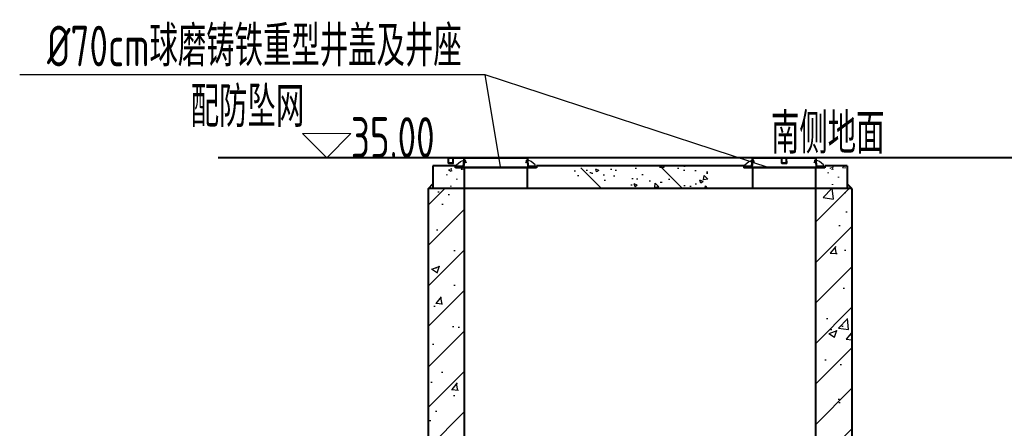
# Model space of a CAD drawing. Header units: millimetres. Extents: x 65530 to 130460, y -103607 to -18875.
# Tile 36 of 73: x 93923 to 95016, y -68725 to -68272. Entities that reach past the tile are written whole.
import ezdxf

# ---------------------------------------------------------------- set-up
doc = ezdxf.new("R2010")
doc.units = ezdxf.units.MM
doc.header["$LTSCALE"] = 0.5
for name, color, linetype, lineweight in [('LAYER3', 7, 'Continuous', 50), ('填充', 4, 'Continuous', 25), ('标注线', 4, 'Continuous', 13), ('粗线', 1, 'Continuous', 40), ('细实线', 7, 'Continuous', 25), ('细线', 3, 'Continuous', 25), ('轮廓', 1, 'Continuous', 40)]:
    doc.layers.add(name, color=color, linetype=linetype, lineweight=lineweight)
doc.styles.add('HzTxt', font='tssdeng.shx', dxfattribs={"width": 0.7, "bigfont": 'hztxt.shx'})
pattern_1 = [(135, (93206.51458, -68465.01304), (-0.2245064, -0.2245064), [])]
pattern_2 = [(45, (95696.89494, -68464.98622), (0.2245064, -0.2245064), [])]
pattern_3 = [(135, (93526.51577, -68465.01304), (-0.2245064, -0.2245064), [])]
pattern_4 = [(45, (96016.89614, -68464.98622), (0.2245064, -0.2245064), [])]

msp = doc.modelspace()

# ---------------------------------------------------------------- hatches: boundary and pattern name
h = msp.add_hatch()
h.set_pattern_fill('ANSI31', scale=20, style=0)
h.set_pattern_definition([(135, (679449.63, -3848964.19), (44.9012806, 44.9012806), [])])
h.paths.add_polyline_path([(94536.7, -68436.16), (94546.7, -68436.16), (94546.7, -68434.16), (94676.71, -68434.16), (94676.71, -68436.16), (94686.71, -68436.16), (94686.71, -68459.16), (94536.7, -68459.16)])
h = msp.add_hatch()
h.set_pattern_fill('AR-CONC', scale=0.2, style=0)
h.set_pattern_definition([(130, (94686.706, -68459.162), (-36.437, -3.188), [3.81, -41.91]), (185, (94686.706, -68459.162), (7.049, 38.211), [3.048, -33.528]), (79.55, (94683.67, -68459.428), (-29.3885, 35.023), [3.238, -35.618]), (133.816, (94686.706, -68449), (-54.216, -8.408), [5.715, -62.865]), (83.364, (94682.19, -68449.703), (-47.48, 49.485), [4.857, -53.427]), (188.816, (94686.706, -68449), (-47.48, 49.485), [4.572, -50.292]), (159, (94681.626, -68451.542), (-30.323, -20.453), [3.81, -41.91]), (214, (94681.626, -68451.542), (-12.36, 36.838), [3.048, -33.528]), (108.55, (94679.1, -68453.247), (-42.683, 16.385), [3.238, -35.618]), (142.5, (94686.706, -68459.162), (-0.6177, 16.911), [0, -33.1216, 0, -34.036, 0, -33.655]), (172.5, (94686.706, -68459.162), (-13.364, 20.0361), [0, -19.4056, 0, -32.3596, 0, -12.827]), (212.5, (94698.034, -68459.162), (-27.1181, -1.1457), [0, -12.7, 0, -39.624, 0, -52.578]), (222.5, (94703.114, -68459.162), (-29.626, 5.0853), [0, -16.51, 0, -26.3144, 0, -37.338])])
h.paths.add_polyline_path([(94536.7, -68436.16), (94546.7, -68436.16), (94546.7, -68434.16), (94676.71, -68434.16), (94676.71, -68436.16), (94686.71, -68436.16), (94686.71, -68459.16), (94536.7, -68459.16)])
at = {"layer": '填充'}
h = msp.add_hatch(dxfattribs=at)
h.set_pattern_fill('ANSI31', scale=10, style=0)
h.set_pattern_definition([(45, (7092.19, -2019.82), (-22.45064, 22.45064), [])])
h.paths.add_polyline_path([(94846.71, -69375.15), (94846.71, -69230.15), (94815.95, -69230.15), (94813.95, -69231.95), (94811.95, -69230.15), (94806.71, -69230.15), (94806.71, -69325.15), (94656.71, -69325.15), (94656.71, -69025.15), (94616.71, -69025.15), (94616.71, -69325.15), (94416.7, -69325.15), (94416.7, -68910.08), (94376.7, -68893.99), (94376.7, -69375.15)])
h.paths.add_polyline_path([(94846.71, -68459.16), (94806.71, -68459.16), (94806.71, -69110.15), (94811.95, -69110.15), (94813.95, -69108.35), (94815.95, -69110.15), (94846.71, -69110.15)])
h.paths.add_polyline_path([(94416.7, -68459.16), (94376.7, -68459.16), (94376.7, -68893.99), (94416.7, -68910.08)])
h.paths.add_polyline_path([(94701.35, -69029.05), (94821.29, -69029.05), (94821.29, -68974.53), (94701.35, -68974.53)], flags=25)
at = {"layer": '标注线'}
h = msp.add_hatch(dxfattribs=at)
h.set_pattern_fill('AR-CONC', scale=0.2)
h.set_pattern_definition([(50, (59489.43, -71510.82), (36.436934, -3.187817), [3.81, -41.91]), (355, (59489.43, -71510.82), (-7.048684, 38.21137), [3.048, -33.528117]), (100.45144, (59492.467, -71511.085), (29.38825, 35.02355), [3.238, -35.61805]), (46.1842, (59489.43, -71500.66), (54.21581, -8.408466), [5.715, -62.865]), (96.63556, (59493.95, -71501.36), (47.48083, 49.485225), [4.857005, -53.42712]), (351.18415, (59489.43, -71500.66), (47.48083, 49.485225), [4.57199, -50.29195]), (21, (59494.51, -71503.2), (30.322878, -20.45304), [3.81, -41.91]), (326, (59494.51, -71503.2), (12.360406, 36.837593), [3.048, -33.528]), (71.45144, (59497.037, -71504.904), (42.683284, 16.384554), [3.238, -35.617988]), (37.5, (59489.43, -71510.82), (0.6177207, 16.911008), [0, -33.1216, 0, -34.036, 0, -33.655]), (7.5, (59489.43, -71510.82), (13.3639325, 20.036115), [0, -19.4056, 0, -32.3596, 0, -12.827]), (327.5, (59478.102, -71510.82), (27.118119, -1.145749), [0, -12.7, 0, -39.624, 0, -52.578]), (317.5, (59473.022, -71510.82), (29.625836, 5.085298), [0, -16.51, 0, -26.3144, 0, -37.338])])
h.paths.add_polyline_path([(94381.7, -68459.16), (94381.7, -68434.16), (94406.7, -68434.16), (94406.7, -68436.16), (94416.7, -68436.16), (94416.7, -68459.16)])
h = msp.add_hatch(dxfattribs=at)
h.set_pattern_fill('AR-CONC', scale=0.2)
h.set_pattern_definition([(50, (59912.81, -71508.798), (36.436934, -3.187817), [3.81, -41.91]), (355, (59912.81, -71508.798), (-7.048684, 38.21137), [3.048, -33.528117]), (100.45144, (59915.847, -71509.063), (29.38825, 35.02355), [3.238, -35.61805]), (46.1842, (59912.81, -71498.64), (54.21581, -8.408466), [5.715, -62.865]), (96.63556, (59917.33, -71499.34), (47.48083, 49.485225), [4.857005, -53.42712]), (351.18415, (59912.81, -71498.64), (47.48083, 49.485225), [4.57199, -50.29195]), (21, (59917.89, -71501.178), (30.322878, -20.45304), [3.81, -41.91]), (326, (59917.89, -71501.178), (12.360406, 36.837593), [3.048, -33.528]), (71.45144, (59920.417, -71502.882), (42.683284, 16.384554), [3.238, -35.617988]), (37.5, (59912.81, -71508.798), (0.6177207, 16.911008), [0, -33.1216, 0, -34.036, 0, -33.655]), (7.5, (59912.81, -71508.798), (13.3639325, 20.036115), [0, -19.4056, 0, -32.3596, 0, -12.827]), (327.5, (59901.482, -71508.798), (27.118119, -1.145749), [0, -12.7, 0, -39.624, 0, -52.578]), (317.5, (59896.402, -71508.798), (29.625836, 5.085298), [0, -16.51, 0, -26.3144, 0, -37.338])])
h.paths.add_polyline_path([(94805.08, -68457.14), (94805.08, -68432.14), (94830.08, -68432.14), (94830.08, -68434.14), (94840.08, -68434.14), (94840.08, -68457.14)])
at = {"layer": '细实线'}
h = msp.add_hatch(dxfattribs=at)
h.set_pattern_fill('AR-CONC', scale=0.5, style=0)
h.set_pattern_definition([(50, (7092.19, -2019.82), (91.092334, -7.969543), [9.525, -104.775]), (355, (7092.19, -2019.82), (-17.62141, 95.52832), [7.62, -83.82]), (100.451, (7099.78, -2020.48), (73.47125, 87.558344), [8.095, -89.045]), (46.1842, (7092.19, -1994.42), (135.53952, -21.02116), [14.2875, -157.1625]), (96.6356, (7103.49, -1996.17), (118.70212, 123.71278), [12.1425, -133.5675]), (351.184, (7092.19, -1994.42), (118.7023, 123.71256), [11.43, -125.73]), (21, (7104.89, -2000.77), (75.80744, -51.13276), [9.525, -104.775]), (326, (7104.89, -2000.77), (30.901014, 92.09398), [7.62, -83.82]), (71.4514, (7111.21, -2005.03), (106.708245, 40.96143), [8.095, -89.045]), (37.5, (7092.19, -2019.82), (1.544302, 42.277519), [0, -82.804, 0, -85.09, 0, -84.1375]), (7.5, (7092.19, -2019.82), (33.409831, 50.090287), [0, -48.514, 0, -80.899, 0, -32.0675]), (327.5, (7063.87, -2019.82), (67.795298, -2.864372), [0, -31.75, 0, -99.06, 0, -131.445]), (317.5, (7051.17, -2019.82), (74.06459, 12.713246), [0, -41.275, 0, -65.786, 0, -93.345])])
h.paths.add_polyline_path([(94806.71, -69110.15), (94811.95, -69110.15), (94813.95, -69108.35), (94815.95, -69110.15), (94846.71, -69110.15), (94846.71, -68459.16), (94806.71, -68459.16)])
h.paths.add_polyline_path([(94376.7, -69375.15), (94846.71, -69375.15), (94846.71, -69230.15), (94815.95, -69230.15), (94813.95, -69231.95), (94811.95, -69230.15), (94806.71, -69230.15), (94806.71, -69325.15), (94656.71, -69325.15), (94656.71, -69025.15), (94616.71, -69025.15), (94616.71, -69325.15), (94416.7, -69325.15), (94416.7, -68910.08), (94376.7, -68893.99)])
h.paths.add_polyline_path([(94376.7, -68893.99), (94416.7, -68910.08), (94416.7, -68459.16), (94376.7, -68459.16)])
h.paths.add_polyline_path([(94701.35, -69029.05), (94821.29, -69029.05), (94821.29, -68974.53), (94701.35, -68974.53)], flags=25)
at = {"layer": '细线', "linetype": 'Continuous', "lineweight": 25}
h = msp.add_hatch(dxfattribs=at)
h.set_pattern_fill('ANSI31', scale=0.1, angle=90, style=0)
h.set_pattern_definition(pattern_1)
h.paths.add_polyline_path([(94416.7, -68430.15), (94415.81, -68430.15), (94415.46, -68434.29), (94408.65, -68434.15), (94408.65, -68433.65), (94407.98, -68433.65), (94407.72, -68435.15), (94416.23, -68435.15)])
h = msp.add_hatch(dxfattribs=at)
h.set_pattern_fill('ANSI31', scale=0.1, angle=90, style=0)
h.set_pattern_definition(pattern_1)
h.paths.add_polyline_path([(94417.7, -68427.95), (94417.9, -68429.06), (94416.69, -68429.11), (94417.09, -68427.96), (94416.83, -68427.96), (94416.83, -68427.95), (94416, -68427.95), (94415.81, -68430.15), (94418.34, -68430.15), (94418.31, -68430)])
h.paths.add_polyline_path([(94416.77, -68425.2), (94416.04, -68425.18), (94416.1, -68427.95), (94416.83, -68427.95)])
h = msp.add_hatch(dxfattribs=at)
h.set_pattern_fill('ANSI31', scale=0.1, angle=90, style=0)
h.set_pattern_definition(pattern_2)
h.paths.add_polyline_path([(94485.71, -68427.92), (94485.51, -68429.04), (94486.72, -68429.08), (94486.32, -68427.93), (94486.58, -68427.94), (94486.58, -68427.92), (94487.41, -68427.92), (94487.59, -68430.12), (94485.06, -68430.12), (94485.1, -68429.97)])
h.paths.add_polyline_path([(94486.64, -68425.17), (94487.37, -68425.16), (94487.31, -68427.92), (94486.58, -68427.92)])
h = msp.add_hatch(dxfattribs=at)
h.set_pattern_fill('ANSI31', scale=0.1, angle=90, style=0)
h.set_pattern_definition(pattern_2)
h.paths.add_polyline_path([(94486.71, -68430.12), (94487.59, -68430.12), (94487.95, -68434.26), (94494.76, -68434.12), (94494.76, -68433.62), (94495.43, -68433.62), (94495.69, -68435.12), (94487.18, -68435.12)])
h = msp.add_hatch(dxfattribs=at)
h.set_pattern_fill('ANSI31', scale=0.1, angle=90, style=0)
h.set_pattern_definition(pattern_3)
h.paths.add_polyline_path([(94736.7, -68430.15), (94735.82, -68430.15), (94735.46, -68434.29), (94728.65, -68434.15), (94728.65, -68433.65), (94727.98, -68433.65), (94727.73, -68435.15), (94736.23, -68435.15)])
h = msp.add_hatch(dxfattribs=at)
h.set_pattern_fill('ANSI31', scale=0.1, angle=90, style=0)
h.set_pattern_definition(pattern_3)
h.paths.add_polyline_path([(94737.7, -68427.95), (94737.9, -68429.06), (94736.69, -68429.11), (94737.09, -68427.96), (94736.83, -68427.96), (94736.83, -68427.95), (94736, -68427.95), (94735.82, -68430.15), (94738.35, -68430.15), (94738.31, -68430)])
h.paths.add_polyline_path([(94736.77, -68425.2), (94736.04, -68425.18), (94736.1, -68427.95), (94736.83, -68427.95)])
h = msp.add_hatch(dxfattribs=at)
h.set_pattern_fill('ANSI31', scale=0.1, angle=90, style=0)
h.set_pattern_definition(pattern_4)
h.paths.add_polyline_path([(94805.71, -68427.92), (94805.51, -68429.04), (94806.72, -68429.08), (94806.32, -68427.93), (94806.58, -68427.94), (94806.58, -68427.92), (94807.41, -68427.92), (94807.6, -68430.12), (94805.07, -68430.12), (94805.1, -68429.97)])
h.paths.add_polyline_path([(94806.64, -68425.17), (94807.38, -68425.16), (94807.31, -68427.92), (94806.58, -68427.92)])
h = msp.add_hatch(dxfattribs=at)
h.set_pattern_fill('ANSI31', scale=0.1, angle=90, style=0)
h.set_pattern_definition(pattern_4)
h.paths.add_polyline_path([(94806.71, -68430.12), (94807.6, -68430.12), (94807.95, -68434.26), (94814.76, -68434.12), (94814.76, -68433.62), (94815.43, -68433.62), (94815.69, -68435.12), (94807.19, -68435.12)])

# ---------------------------------------------------------------- linework, layer by layer
at = {"layer": 'LAYER3', "color": 7, "lineweight": 50}
for p, q in [((94406.7, -68434.16), (94406.7, -68436.16)), ((94496.7, -68434.16), (94496.7, -68436.16))]:
    msp.add_line(p, q, dxfattribs=at)
at = {"layer": '标注线', "color": 7}
for p, q in [((94416.04, -68425.18), (94416.04, -68425.15)), ((94487.37, -68425.16), (94487.37, -68425.15)), ((94792.41, -68425.15), (94792.2, -68425.6))]:
    msp.add_line(p, q, dxfattribs=at)
msp.add_lwpolyline([(94263.89, -68425.12), (94290.82, -68398.19), (94236.95, -68398.19)], close=True, dxfattribs=at)
at = {"layer": '粗线', "color": 7}
for p, q in [((94406.7, -68434.16), (94381.7, -68434.16)), ((94381.7, -68434.16), (94381.7, -68459.16)), ((94496.7, -68436.16), (94406.7, -68436.16)), ((94416.7, -68459.16), (94416.7, -68436.16)), ((94486.7, -68459.16), (94486.7, -68436.16)), ((94726.71, -68434.16), (94496.7, -68434.16)), ((94726.71, -68434.16), (94726.71, -68436.16)), ((94816.71, -68436.16), (94726.71, -68436.16)), ((94736.71, -68459.16), (94736.71, -68436.16)), ((94806.71, -68459.16), (94806.71, -68436.16)), ((94841.71, -68434.16), (94816.71, -68434.16)), ((94816.71, -68434.16), (94816.71, -68436.16)), ((94841.71, -68434.16), (94841.71, -68459.16)), ((94376.7, -68459.16), (94381.7, -68454.16)), ((94376.7, -69375.15), (94376.7, -68459.16)), ((94846.71, -68459.16), (94376.7, -68459.16)), ((94416.7, -69325.15), (94416.7, -68459.16)), ((94806.71, -69325.15), (94806.71, -68459.16)), ((94846.71, -68459.16), (94841.71, -68454.16)), ((94846.71, -68459.16), (94846.71, -69110.15))]:
    msp.add_line(p, q, dxfattribs=at)
at = {"layer": '细实线', "color": 7}
for p, q in [((93923.14, -68332.7), (94439.37, -68332.7)), ((94439.37, -68332.7), (94456.46, -68435.16)), ((94439.37, -68332.7), (94755.78, -68436.16))]:
    msp.add_line(p, q, dxfattribs=at)
at = {"layer": '细线', "color": 7, "linetype": 'Continuous', "lineweight": 25}
for p, q in [((94396.05, -68425.44), (94396.05, -68425.18)), ((94398.05, -68425.44), (94398.05, -68425.18)), ((94398.78, -68431.14), (94398.64, -68426.05)), ((94398.98, -68431.34), (94404.59, -68431.34)), ((94399.24, -68425.45), (94404.14, -68425.45)), ((94399.46, -68430.34), (94399.44, -68425.65)), ((94399.46, -68431.34), (94403.92, -68431.34)), ((94399.66, -68430.54), (94403.76, -68430.54)), ((94400.05, -68425.44), (94400.05, -68425.18)), ((94402.05, -68425.44), (94402.05, -68425.18)), ((94403.96, -68430.33), (94403.94, -68425.65)), ((94404.05, -68425.44), (94404.05, -68425.18)), ((94404.79, -68431.13), (94404.74, -68426.05)), ((94487.42, -68425.85), (94404.94, -68425.85)), ((94406.05, -68425.44), (94406.05, -68425.18)), ((94408.05, -68425.44), (94408.05, -68425.18)), ((94408.06, -68433.17), (94412.49, -68429.28)), ((94410.05, -68425.44), (94410.05, -68425.18)), ((94412.05, -68425.44), (94412.05, -68425.18)), ((94412.49, -68429.28), (94416.1, -68427.92)), ((94414.05, -68425.44), (94414.05, -68425.18)), ((94415.46, -68434.29), (94416, -68427.95)), ((94415.49, -68434.23), (94415.9, -68430.23)), ((94416.04, -68427.98), (94416.04, -68425.18)), ((94416.04, -68425.18), (94416.84, -68425.2)), ((94416.1, -68427.92), (94416.04, -68425.18)), ((94416.04, -68425.18), (94416.77, -68425.2)), ((94416.05, -68425.44), (94416.05, -68425.18)), ((94416.22, -68435.2), (94416.7, -68430.15)), ((94416.7, -68430.15), (94416.22, -68435.2)), ((94416.69, -68429.11), (94417.1, -68427.92)), ((94416.69, -68429.11), (94417.9, -68429.06)), ((94418.49, -68430.6), (94416.7, -68430.15)), ((94416.77, -68425.21), (94416.83, -68427.96)), ((94416.83, -68427.96), (94417.7, -68427.95)), ((94487.37, -68425.07), (94416.84, -68425.15)), ((94448.44, -68425.85), (94416.84, -68425.85)), ((94417.9, -68429.06), (94417.69, -68427.93)), ((94417.7, -68427.95), (94418.49, -68430.6)), ((94418.05, -68425.44), (94418.05, -68425.18)), ((94418.49, -68430.6), (94418.34, -68430.12)), ((94420.05, -68425.44), (94420.05, -68425.18)), ((94430.05, -68425.44), (94430.05, -68425.18)), ((94430.05, -68425.44), (94487.37, -68425.45)), ((94432.05, -68425.44), (94432.05, -68425.18)), ((94434.05, -68425.44), (94434.05, -68425.18)), ((94436.05, -68425.44), (94436.05, -68425.18)), ((94438.05, -68425.44), (94438.05, -68425.18)), ((94440.05, -68425.44), (94440.05, -68425.18)), ((94442.05, -68425.44), (94442.05, -68425.18)), ((94444.05, -68425.44), (94444.05, -68425.18)), ((94472.05, -68425.44), (94472.05, -68425.18)), ((94485.71, -68427.92), (94484.92, -68430.57)), ((94484.92, -68430.57), (94485.07, -68430.1)), ((94484.92, -68430.57), (94486.71, -68430.12)), ((94485.51, -68429.03), (94485.72, -68427.9)), ((94486.72, -68429.08), (94485.51, -68429.04)), ((94486.58, -68427.94), (94485.71, -68427.92)), ((94486.72, -68429.08), (94486.31, -68427.9)), ((94487.37, -68425.16), (94486.57, -68425.17)), ((94486.57, -68425.17), (94486.57, -68425.57)), ((94486.57, -68425.17), (94486.57, -68425.57)), ((94486.64, -68425.17), (94486.58, -68427.94)), ((94487.37, -68425.16), (94486.64, -68425.17)), ((94487.19, -68435.17), (94486.71, -68430.12)), ((94486.71, -68430.12), (94487.19, -68435.17)), ((94487.31, -68427.89), (94487.37, -68425.16)), ((94490.92, -68429.25), (94487.31, -68427.89)), ((94487.37, -68427.96), (94487.37, -68425.16)), ((94487.95, -68434.26), (94487.41, -68427.92)), ((94487.92, -68434.2), (94487.5, -68430.2)), ((94495.35, -68433.15), (94490.92, -68429.25)), ((94728.06, -68433.17), (94732.49, -68429.28)), ((94732.49, -68429.28), (94736.1, -68427.92)), ((94735.46, -68434.29), (94736, -68427.95)), ((94735.49, -68434.23), (94735.91, -68430.23)), ((94736.04, -68427.98), (94736.04, -68425.18)), ((94736.04, -68425.18), (94736.84, -68425.2)), ((94736.1, -68427.92), (94736.04, -68425.18)), ((94736.04, -68425.18), (94736.77, -68425.2)), ((94736.22, -68435.2), (94736.7, -68430.15)), ((94736.7, -68430.15), (94736.22, -68435.2)), ((94736.69, -68429.11), (94737.1, -68427.92)), ((94736.69, -68429.11), (94737.9, -68429.06)), ((94738.49, -68430.6), (94736.7, -68430.15)), ((94736.77, -68425.21), (94736.83, -68427.96)), ((94736.83, -68427.96), (94737.7, -68427.95)), ((94807.42, -68425.15), (94736.84, -68425.15)), ((94768.44, -68425.85), (94736.84, -68425.85)), ((94737.9, -68429.06), (94737.7, -68427.93)), ((94737.7, -68427.95), (94738.49, -68430.6)), ((94738.49, -68430.6), (94738.34, -68430.12)), ((94750.06, -68425.44), (94750.06, -68425.18)), ((94750.06, -68425.44), (94792.27, -68425.45)), ((94752.06, -68425.44), (94752.06, -68425.18)), ((94754.06, -68425.44), (94754.06, -68425.18)), ((94756.06, -68425.44), (94756.06, -68425.18)), ((94758.06, -68425.44), (94758.06, -68425.18)), ((94760.06, -68425.44), (94760.06, -68425.18)), ((94762.06, -68425.44), (94762.06, -68425.18)), ((94764.06, -68425.44), (94764.06, -68425.18)), ((94766.06, -68425.44), (94766.06, -68425.18)), ((94768.06, -68425.44), (94768.06, -68425.18)), ((94768.78, -68431.14), (94768.64, -68426.05)), ((94768.98, -68431.34), (94774.59, -68431.34)), ((94769.24, -68425.45), (94774.14, -68425.45)), ((94769.46, -68430.34), (94769.44, -68425.65)), ((94769.46, -68431.34), (94773.93, -68431.34)), ((94769.66, -68430.54), (94773.76, -68430.54)), ((94770.06, -68425.44), (94770.06, -68425.18)), ((94772.06, -68425.44), (94772.06, -68425.18)), ((94773.96, -68430.33), (94773.94, -68425.65)), ((94774.06, -68425.44), (94774.06, -68425.18)), ((94774.79, -68431.13), (94774.74, -68426.05)), ((94807.42, -68425.85), (94774.94, -68425.85)), ((94776.06, -68425.44), (94776.06, -68425.18)), ((94778.06, -68425.44), (94778.06, -68425.18)), ((94780.06, -68425.44), (94780.06, -68425.18)), ((94782.06, -68425.44), (94782.06, -68425.18)), ((94784.06, -68425.44), (94784.06, -68425.18)), ((94786.06, -68425.44), (94786.06, -68425.18)), ((94788.06, -68425.44), (94788.06, -68425.18)), ((94790.06, -68425.44), (94790.06, -68425.18)), ((94792.06, -68425.44), (94792.06, -68425.18)), ((94805.71, -68427.92), (94804.92, -68430.57)), ((94804.92, -68430.57), (94805.07, -68430.1)), ((94804.92, -68430.57), (94806.71, -68430.12)), ((94805.51, -68429.03), (94805.72, -68427.9)), ((94806.72, -68429.08), (94805.51, -68429.04)), ((94806.58, -68427.94), (94805.71, -68427.92)), ((94806.72, -68429.08), (94806.31, -68427.9)), ((94807.38, -68425.16), (94806.58, -68425.17)), ((94806.58, -68425.17), (94806.58, -68425.57)), ((94806.58, -68425.17), (94806.58, -68425.57)), ((94806.64, -68425.17), (94806.58, -68427.94)), ((94807.38, -68425.16), (94806.64, -68425.17)), ((94807.19, -68435.17), (94806.71, -68430.12)), ((94806.71, -68430.12), (94807.19, -68435.17)), ((94807.31, -68427.89), (94807.38, -68425.16)), ((94810.92, -68429.25), (94807.31, -68427.89)), ((94807.37, -68427.96), (94807.38, -68425.16)), ((94807.95, -68434.26), (94807.41, -68427.92)), ((94807.92, -68434.2), (94807.51, -68430.2)), ((94815.35, -68433.15), (94810.92, -68429.25)), ((94407.72, -68435.15), (94408.07, -68433.15)), ((94407.72, -68435.15), (94416.22, -68435.15)), ((94407.98, -68433.65), (94408.65, -68433.65)), ((94408.65, -68434.15), (94408.65, -68433.65)), ((94415.46, -68434.29), (94408.65, -68434.15)), ((94495.69, -68435.12), (94487.19, -68435.12)), ((94487.95, -68434.26), (94494.76, -68434.12)), ((94494.76, -68434.12), (94494.76, -68433.62)), ((94495.43, -68433.62), (94494.76, -68433.62)), ((94495.69, -68435.12), (94495.34, -68433.12)), ((94727.73, -68435.15), (94728.07, -68433.15)), ((94727.73, -68435.15), (94736.22, -68435.15)), ((94727.98, -68433.65), (94728.65, -68433.65)), ((94728.65, -68434.15), (94728.65, -68433.65)), ((94735.46, -68434.29), (94728.65, -68434.15)), ((94815.69, -68435.12), (94807.19, -68435.12)), ((94807.95, -68434.26), (94814.76, -68434.12)), ((94814.76, -68434.12), (94814.76, -68433.62)), ((94815.43, -68433.62), (94814.76, -68433.62)), ((94815.69, -68435.12), (94815.34, -68433.12))]:
    msp.add_line(p, q, dxfattribs=at)
at = {"layer": '细线', "color": 7}
for p, q in [((94416.22, -68435.15), (94496.7, -68435.17)), ((94736.22, -68435.15), (94807.19, -68435.17))]:
    msp.add_line(p, q, dxfattribs=at)
at = {"layer": '细线', "color": 7, "linetype": 'Continuous', "lineweight": 25}
for centre, start, end in [((94398.44, -68426.05), 1.5654, 90), ((94398.98, -68431.14), 181.5654, 270), ((94399.24, -68425.65), 0.24549, 90), ((94399.66, -68430.34), 180.24549, 270), ((94403.76, -68430.34), 270, 0.24549), ((94404.14, -68425.65), 90, 180.24549), ((94404.59, -68431.14), 270, 0.56819), ((94404.94, -68426.05), 90, 180.56819), ((94768.44, -68426.05), 1.5654, 90), ((94768.98, -68431.14), 181.5654, 270), ((94769.24, -68425.65), 0.24549, 90), ((94769.66, -68430.34), 180.24549, 270), ((94773.76, -68430.34), 270, 0.24549), ((94774.14, -68425.65), 90, 180.24549), ((94774.59, -68431.14), 270, 0.56819), ((94774.94, -68426.05), 90, 180.56819)]:
    msp.add_arc(centre, 0.2, start, end, dxfattribs=at)
at = {"layer": '轮廓', "color": 7}
msp.add_line((95046.71, -68425.15), (94143.57, -68425.15), dxfattribs=at)

# ---------------------------------------------------------------- texts
at = {"layer": '标注线', "color": 7, "style": 'HzTxt', "width": 0.7}
for s, p in [('%%C70cm球磨铸铁重型井盖及井座', (93953.51, -68323.75)), ('配防坠网', (94113, -68391.08)), ('南侧地面', (94756.98, -68420.58)), ('35.00', (94290.69, -68425.12))]:
    msp.add_text(s, height=45, dxfattribs=at).set_placement(p)

doc.saveas('drawing.dxf')
